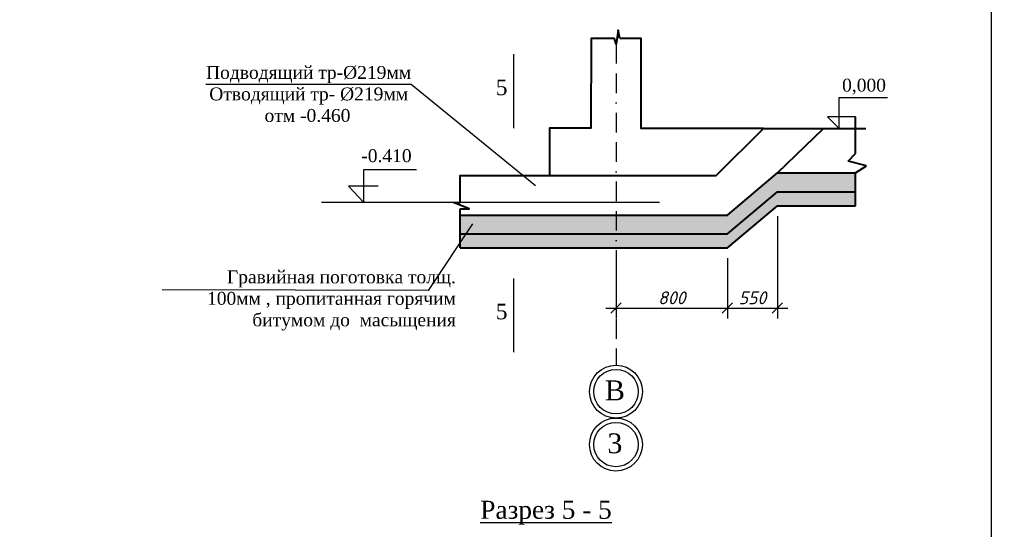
# Model space of a CAD drawing. Header units: millimetres. Extents: x -3143211 to -2549809, y 1060331 to 1341741.
# Tile 98 of 131: x -3076620 to -3057547, y 1261803 to 1271680. Entities that reach past the tile are written whole.
import ezdxf

# ---------------------------------------------------------------- set-up
doc = ezdxf.new("R2010")
doc.units = ezdxf.units.MM
doc.linetypes.add('BORDERX2', pattern=[88.9, 25.4, -12.7, 25.4, -12.7, 0, -12.7])
for name, color, linetype in [('Дераза', 5, 'Continuous'), ('размер', 34, 'Continuous'), ('шрифт', 1, 'Continuous')]:
    doc.layers.add(name, color=color, linetype=linetype)
doc.layers.add('Сплошная толстая', color=7, linetype='Continuous', lineweight=40)
doc.styles.get("Standard").update_dxf_attribs({"font": 'isocpeui.ttf'})
doc.dimstyles.new('STANDARD-100', dxfattribs={"dimtxt": 250, "dimasz": 200, "dimexe": 200, "dimexo": 200, "dimgap": 75, "dimtad": 1, "dimdec": 0, "dimzin": 0, "dimdsep": 46, "dimtxsty": 'Standard', "dimblk": 'OBLIQUE', "dimcen": 0.09, "dimdle": 200, "dimadec": 0, "dimazin": 0, "dimtfac": 1, "dimtdec": 0, "dimtofl": 0, "dimtmove": 0, "dimatfit": 3, "dimldrblk": 'OBLIQUE', "dimfxl": 1, "dimtolj": 1, "dimtzin": 0, "dimarcsym": 0})

# ---------------------------------------------------------------- blocks, each defined once
blk = doc.blocks.new('_Oblique')
at = {"color": 0, "linetype": 'ByBlock', "lineweight": -2}
blk.add_line((-0.5, -0.5), (0.5, 0.5), dxfattribs=at)
blk = doc.blocks.new('*D80')
at = {"layer": 'Defpoints', "color": 0, "transparency": 16777216}
for p in [(-3065068, 1267257), (-3062909, 1267257), (-3062909, 1266089)]:
    blk.add_point(p, dxfattribs=at)
at = {"layer": 'Дераза', "color": 0, "lineweight": -2, "transparency": 16777216}
for p, q in [((-3065068, 1267057), (-3065068, 1265889)), ((-3062909, 1267057), (-3062909, 1265889)), ((-3065268, 1266089), (-3062709, 1266089))]:
    blk.add_line(p, q, dxfattribs=at)
at = {"layer": 'Дераза', "color": 0, "lineweight": -2, "transparency": 16777216, "xscale": 200, "yscale": 200, "zscale": 200, "rotation": 180}
blk.add_blockref('_Oblique', (-3065068, 1266089), dxfattribs=at)
at = {"layer": 'Дераза', "color": 0, "lineweight": -2, "transparency": 16777216, "xscale": 200, "yscale": 200, "zscale": 200}
blk.add_blockref('_Oblique', (-3062909, 1266089), dxfattribs=at)
at = {"layer": 'Дераза', "color": 0, "transparency": 16777216, "insert": (-3063988, 1266289), "char_height": 250, "attachment_point": 5}
blk.add_mtext('\\A1;800', dxfattribs=at)
blk = doc.blocks.new('*D50')
at = {"layer": 'Defpoints', "color": 0, "transparency": 16777216}
for p in [(-3061942, 1268072), (-3062909, 1267257), (-3061942, 1266089)]:
    blk.add_point(p, dxfattribs=at)
at = {"layer": 'Дераза', "color": 0, "lineweight": -2, "transparency": 16777216}
for p, q in [((-3061942, 1267872), (-3061942, 1265889)), ((-3062909, 1267057), (-3062909, 1265889)), ((-3063109, 1266089), (-3061742, 1266089))]:
    blk.add_line(p, q, dxfattribs=at)
at = {"layer": 'Дераза', "color": 0, "lineweight": -2, "transparency": 16777216, "xscale": 200, "yscale": 200, "zscale": 200, "rotation": 180}
blk.add_blockref('_Oblique', (-3062909, 1266089), dxfattribs=at)
at = {"layer": 'Дераза', "color": 0, "lineweight": -2, "transparency": 16777216, "xscale": 200, "yscale": 200, "zscale": 200}
blk.add_blockref('_Oblique', (-3061942, 1266089), dxfattribs=at)
at = {"layer": 'Дераза', "color": 0, "transparency": 16777216, "insert": (-3062426, 1266289), "char_height": 250, "attachment_point": 5}
blk.add_mtext('\\A1;550', dxfattribs=at)

msp = doc.modelspace()

# ---------------------------------------------------------------- hatches: boundary and pattern name
at = {"layer": 'Дераза'}
h = msp.add_hatch(dxfattribs=at)
h.set_pattern_fill('AR-CONC', color=0)
h.set_pattern_definition([(50, (99692.28, -991969.08), (182.184669, -15.9390855), [19.05, -209.55]), (355, (99692.28, -991969.08), (-35.243421, 191.056845), [15.24, -167.640584]), (100.4514447, (99707.46, -991970.41), (146.941247, 175.117752), [16.190009, -178.090245]), (46.1842, (99692.28, -991918.28), (271.079041, -42.042328), [28.575, -314.325]), (96.6355576, (99714.87, -991921.78), (237.404134, 247.426125), [24.285023, -267.135608]), (351.184151, (99692.28, -991918.28), (237.404134, 247.426125), [22.859967, -251.459732]), (21, (99717.68, -991930.98), (151.614391, -102.265198), [19.05, -209.55]), (326, (99717.68, -991930.98), (61.802028, 184.187966), [15.24, -167.64]), (71.451445, (99730.31, -991939.5), (213.416419, 81.922769), [16.190009, -178.089938]), (37.5, (99692.28, -991969.08), (3.0886033, 84.5550389), [0, -165.608, 0, -170.18, 0, -168.275]), (7.5, (99692.28, -991969.08), (66.8196625, 100.1805748), [0, -97.028, 0, -161.798, 0, -64.135]), (327.5, (99635.636, -991969.08), (135.5905952, -5.728744), [0, -63.5, 0, -198.12, 0, -262.89]), (317.5, (99610.24, -991969.08), (148.1291814, 25.426491), [0, -82.55, 0, -131.572, 0, -186.69])])
h.paths.add_polyline_path([(-3061942.47936, 1268345.47434), (-3060431.34171, 1268345.47434), (-3060431.34171, 1268708.79096), (-3061942.47936, 1268708.79096), (-3062908.71544, 1267893.22373), (-3065067.95698, 1267893.22373), (-3065067.95698, 1267529.90712), (-3062908.71544, 1267529.90712)])
h.paths.add_polyline_path([(-3065067.95698, 1267893.22373), (-3068089.82019, 1267893.22373), (-3068089.82019, 1267529.90712), (-3065067.95698, 1267529.90712)])
h = msp.add_hatch(color=0, dxfattribs=at)
h.dxf.hatch_style = 1
h.set_gradient(color1=(0, 0, 255), color2=(255, 255, 0), tint=1, name='INVCURVED')
h.paths.add_polyline_path([(-3061942.47936, 1268072.39461), (-3060431.34171, 1268072.39461), (-3060431.34171, 1268345.47434), (-3061942.47936, 1268345.47434), (-3062908.71544, 1267529.90712), (-3065067.95698, 1267529.90712), (-3065067.95698, 1267256.82738), (-3062908.71544, 1267256.82738)])
h.paths.add_polyline_path([(-3065067.95698, 1267529.90712), (-3068089.82019, 1267529.90712), (-3068089.82019, 1267256.82738), (-3065067.95698, 1267256.82738)])

# ---------------------------------------------------------------- linework, layer by layer
msp.add_lwpolyline([(-3114696.73173, 1245304.62022), (-3057796.73173, 1245304.62022), (-3057796.73173, 1286304.62022), (-3114696.73173, 1286304.62022)], close=True)
at = {"color": 1, "linetype": 'BORDERX2', "ltscale": 15}
msp.add_lwpolyline([(-3065067.95698, 1271210.50707), (-3065067.95698, 1264983.67965)], dxfattribs=at)
at = {"color": 0}
for points in [[(-3067055.99222, 1271009.18996), (-3067055.99222, 1269579.53898)], [(-3066628.88851, 1268462.59572), (-3069038.40759, 1270424.35365), (-3073014.8949, 1270424.35365)], [(-3069676.11746, 1268450.25908), (-3070250.7572, 1268450.25908), (-3069954.45846, 1268138.70869), (-3069954.45846, 1268777.60024), (-3068930.88156, 1268777.60024)], [(-3064224.67386, 1268138.70869), (-3070775.21335, 1268138.70869)], [(-3067849.77574, 1267726.16049), (-3068707.98271, 1266431.69455), (-3073860.05932, 1266442.88242)], [(-3067055.99222, 1266666.01487), (-3067055.99222, 1265236.3639)]]:
    msp.add_lwpolyline(points, dxfattribs=at)
at = {"layer": 'Сплошная толстая', "color": 0}
for p, q in [((-3060430.97994, 1269086.83276), (-3060430.97994, 1269796.45955)), ((-3060569.48222, 1268940.50345), (-3060430.97994, 1269086.83276)), ((-3060214.59832, 1268848.04734), (-3060569.48222, 1268940.50345)), ((-3060431.34171, 1268708.79096), (-3060214.59832, 1268848.04734)), ((-3060431.34171, 1268072.39461), (-3060431.34171, 1268708.79096))]:
    msp.add_line(p, q, dxfattribs=at)
for points in [[(-3064994.8011, 1271316.10913), (-3065024.86351, 1271476.39268), (-3065066.50189, 1271205.31151), (-3065097.53223, 1271316.10913)], [(-3065097.53223, 1271316.10913), (-3065550.53515, 1271316.10913), (-3065556.55194, 1269576.27579), (-3066356.6833, 1269576.27579), (-3066356.6833, 1268660.65425)], [(-3062212.92283, 1269573.47359), (-3064578.24235, 1269573.47359), (-3064578.24235, 1271316.10913), (-3064994.8011, 1271316.10913)], [(-3068089.82019, 1268138.70869), (-3068089.82019, 1268660.65425), (-3063126.81103, 1268660.65425), (-3062212.92283, 1269573.47359), (-3060225.87866, 1269573.47359)], [(-3061942.47936, 1268708.79096), (-3061050.97963, 1269573.47359)], [(-3068089.82019, 1267893.22373), (-3062908.71544, 1267893.22373), (-3061942.47936, 1268708.79096), (-3060431.34171, 1268708.79096)], [(-3068089.82019, 1267529.90712), (-3062908.71544, 1267529.90712), (-3061942.47936, 1268345.47434), (-3060431.34171, 1268345.47434)], [(-3068089.82019, 1268014.15064), (-3067913.95636, 1268014.15064), (-3068218.78834, 1268138.70869), (-3068089.82019, 1268138.70869)], [(-3068089.82019, 1267256.82738), (-3062908.71544, 1267256.82738), (-3061942.47936, 1268072.39461), (-3060431.34171, 1268072.39461)], [(-3068089.82019, 1267256.82738), (-3068089.82019, 1268014.15064)]]:
    msp.add_lwpolyline(points, dxfattribs=at)
at = {"layer": 'шрифт', "color": 0}
for p, q in [((-3060744.69336, 1269573.47359), (-3060744.69336, 1270170.67474)), ((-3060744.69336, 1270170.67474), (-3059809.44769, 1270170.67474)), ((-3060430.97994, 1269796.45955), (-3060971.55141, 1269796.45955)), ((-3060971.55141, 1269796.45955), (-3060744.69336, 1269573.47359))]:
    msp.add_line(p, q, dxfattribs=at)
for centre in [(-3065067.95698, 1264470.98815), (-3065069.84374, 1263445.6086)]:
    msp.add_circle(centre, 512.69151, dxfattribs=at)
at = {"layer": 'шрифт', "color": 0, "lineweight": 30}
for centre in [(-3065067.95698, 1264470.98815), (-3065069.84374, 1263445.6086)]:
    msp.add_circle(centre, 430.19151, dxfattribs=at)

# ---------------------------------------------------------------- texts
at = {"layer": 'размер', "color": 0, "insert": (-3083856.07891, 1265328.58714), "char_height": 300, "width": 3744.2898568, "attachment_point": 1}
msp.add_mtext('\\pi1779.46288;{\\fTimes New Roman|b0|i0|c204|p18;7\\P\\pi146.55012;арматура Ø12 АШ\\P\\pi517.17016;шаг 200 мм по \\P\\pi875.56959;периметру}', dxfattribs=at)
at = {"layer": 'шрифт', "color": 0}
for s, insert, char_height, width, attachment_point in [('\\pi4.58453;{\\fTimes New Roman|b0|i0|c204|p18;Подводящий тр-Ø219мм \\P\\pi67.1296;Отводящий тр- Ø219мм \\P\\pi1139.0474;отм -0.460}', (-3073014.8949, 1270782.59797), 250, 3877.7703677, 1), ('{\\fTimes New Roman|b0|i0|c204|p18;5}', (-3067396.95959, 1270516.33974), 300, 162.7379236, 1), ('{\\fTimes New Roman|b0|i0|c204|p18;0,000}', (-3060688.59845, 1270535.91854), 250, 6284.933153, 1), ('{\\fTimes New Roman|b0|i0|c204|p18;-0.410}', (-3070002.2565, 1269169.05113), 250, 6284.933153, 1), ('{\\fTimes New Roman|b0|i0|c204|p18;Гравийная поготовка толщ.\\P100мм , пропитанная горячим\\Pбитумом до  масыщения}', (-3068170.19005, 1266820.80505), 250, 6284.933153, 3), ('{\\fTimes New Roman|b0|i0|c204|p18;5}', (-3067396.95959, 1266173.16466), 300, 162.7379236, 1), ('{\\fTimes New Roman|b0|i0|c204|p18;В}', (-3065088.81532, 1264687.87981), 385, 240.9011896, 2), ('{\\fTimes New Roman|b0|i0|c204|p18;3}', (-3065090.70209, 1263662.50027), 385, 240.9011896, 2), ('{\\fTimes New Roman|b0|i0|c204|p18;\\LРазрез 5 - 5}', (-3066424.29891, 1262356.90299), 350, 2839.4568925, 2)]:
    msp.add_mtext(s, dxfattribs=dict(at, insert=insert, char_height=char_height, width=width, attachment_point=attachment_point))

# ---------------------------------------------------------------- dimensions: what is measured, and where the dimension line sits
at = {"layer": 'Дераза', "color": 0}
dim = msp.add_linear_dim(base=(-3061942.47936, 1266089.35013), p1=(-3062908.71544, 1267256.82738), p2=(-3061942.47936, 1268072.39461), text='550', dimstyle='STANDARD-100', override={"dimtmove": 1}, dxfattribs=at)
dim.commit()
dim.dimension.update_dxf_attribs({"geometry": '*D50', "text_midpoint": (-3062425.5974, 1266289.35013)})
dim = msp.add_linear_dim(base=(-3062908.71544, 1266089.35013), p1=(-3065067.95698, 1267256.82738), p2=(-3062908.71544, 1267256.82738), text='800', dimstyle='STANDARD-100', dxfattribs=at)
dim.commit()
dim.dimension.update_dxf_attribs({"geometry": '*D80', "text_midpoint": (-3063988.33621, 1266289.35013)})

doc.saveas('drawing.dxf')
